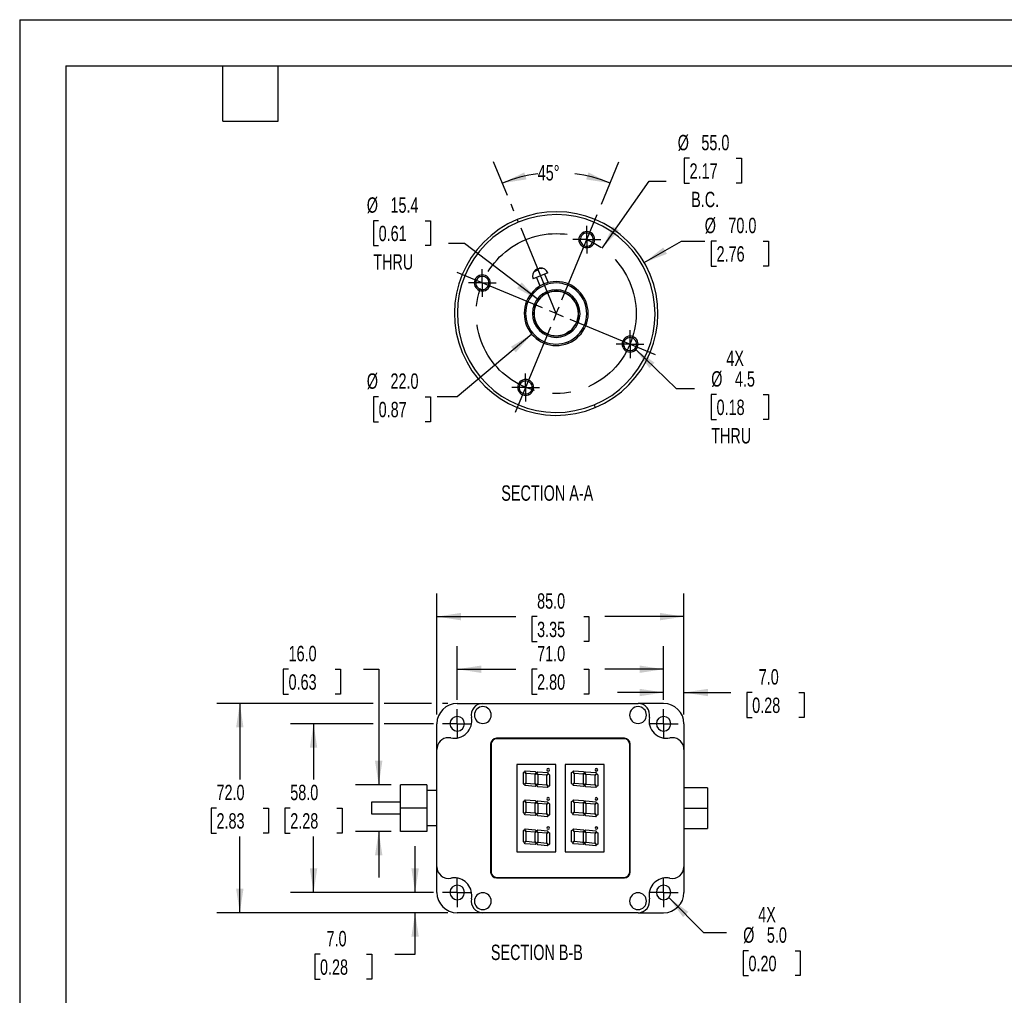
# Model space of a CAD drawing. Header units: millimetres. Extents: x 0 to 699, y 0 to 540.
# Tile 2 of 3: x 0 to 339, y 204 to 540. Entities that reach past the tile are written whole.
import ezdxf

# ---------------------------------------------------------------- set-up
doc = ezdxf.new("R2010")
doc.units = ezdxf.units.MM
doc.header["$LTSCALE"] = 2.5
doc.linetypes.add('CENTERX2', pattern=[20.32, 12.7, -2.54, 2.54, -2.54])
doc.layers.add('CENTER', color=40, linetype='CENTERX2')
doc.layers.add('DIMENSIONS', color=140, linetype='Continuous', lineweight=25)
doc.layers.add('TEXT', color=140, linetype='Continuous', lineweight=25)
doc.styles.add('SLDTEXTSTYLE0', font='TXT', dxfattribs={"width": 0.7})
doc.dimstyles.new('SLDDIMSTYLE0', dxfattribs={"dimtxt": 5.39502, "dimasz": 8.255, "dimexe": 0, "dimexo": 0.0625, "dimgap": 1.348755, "dimtad": 0, "dimtih": 1, "dimtoh": 1, "dimdec": 1, "dimrnd": 1e-09, "dimzin": 4, "dimdsep": 46, "dimtxsty": 'SLDTEXTSTYLE0', "dimsah": 1, "dimcen": 0.09, "dimadec": 0, "dimazin": 1, "dimtfac": 1, "dimtdec": 1, "dimtofl": 0, "dimtmove": 0, "dimatfit": 3, "dimfxl": 0, "dimfrac": 2, "dimtolj": 1, "dimtzin": 12, "dimarcsym": 0})
doc.dimstyles.new('SLDDIMSTYLE1', dxfattribs={"dimtxt": 5.39502, "dimasz": 8.255, "dimexe": 0, "dimexo": 0.0625, "dimgap": 1.348755, "dimtad": 0, "dimtih": 1, "dimtoh": 1, "dimdec": 1, "dimrnd": 1e-09, "dimzin": 4, "dimdsep": 46, "dimtxsty": 'SLDTEXTSTYLE0', "dimsah": 1, "dimcen": 0.09, "dimadec": 0, "dimazin": 1, "dimtfac": 1, "dimtdec": 1, "dimtmove": 0, "dimatfit": 0, "dimfxl": 0, "dimfrac": 2, "dimtolj": 1, "dimtzin": 12, "dimarcsym": 0})
doc.dimstyles.new('SLDDIMSTYLE3', dxfattribs={"dimtxt": 5.39502, "dimasz": 8.255, "dimexe": 0, "dimexo": 0.0625, "dimgap": 1.348755, "dimtad": 0, "dimtih": 1, "dimtoh": 1, "dimdec": 1, "dimrnd": 1e-09, "dimzin": 4, "dimdsep": 46, "dimtxsty": 'SLDTEXTSTYLE0', "dimsah": 1, "dimcen": 0, "dimadec": 0, "dimazin": 1, "dimtfac": 1, "dimtdec": 1, "dimtofl": 0, "dimtmove": 0, "dimatfit": 3, "dimfxl": 0, "dimfrac": 2, "dimtolj": 1, "dimtzin": 12, "dimarcsym": 0})
doc.dimstyles.new('SLDDIMSTYLE4', dxfattribs={"dimtxt": 5.39502, "dimasz": 8.255, "dimexe": 0, "dimexo": 0.0625, "dimgap": 1.348755, "dimtad": 0, "dimtih": 1, "dimtoh": 1, "dimdec": 4, "dimlfac": 2.5, "dimzin": 12, "dimdsep": 46, "dimtxsty": 'SLDTEXTSTYLE0', "dimsah": 1, "dimcen": 0.09, "dimadec": 0, "dimazin": 3, "dimtfac": 1, "dimtdec": 0, "dimtofl": 0, "dimtmove": 0, "dimatfit": 3, "dimfxl": 0, "dimfrac": 2, "dimtolj": 1, "dimtzin": 12, "dimarcsym": 0})
doc.dimstyles.new('SLDDIMSTYLE5', dxfattribs={"dimtxt": 5.39502, "dimasz": 8.255, "dimexe": 0, "dimexo": 0.0625, "dimgap": 1.348755, "dimtad": 0, "dimtih": 1, "dimtoh": 1, "dimdec": 1, "dimrnd": 1e-09, "dimzin": 12, "dimdsep": 46, "dimtxsty": 'SLDTEXTSTYLE0', "dimsah": 1, "dimcen": 0, "dimadec": 0, "dimazin": 3, "dimtfac": 1, "dimtdec": 1, "dimtofl": 0, "dimtmove": 0, "dimatfit": 3, "dimfxl": 0, "dimfrac": 2, "dimtolj": 1, "dimtzin": 12, "dimarcsym": 0})
doc.dimstyles.new('SLDDIMSTYLE6', dxfattribs={"dimtxt": 5.39502, "dimasz": 8.255, "dimexe": 0, "dimexo": 0.0625, "dimgap": 1.348755, "dimtad": 0, "dimtih": 1, "dimtoh": 1, "dimdec": 1, "dimrnd": 1e-09, "dimzin": 4, "dimdsep": 46, "dimtxsty": 'SLDTEXTSTYLE0', "dimsah": 1, "dimcen": 0, "dimadec": 0, "dimazin": 1, "dimtfac": 1, "dimtdec": 1, "dimtofl": 0, "dimtmove": 0, "dimatfit": 3, "dimfxl": 0, "dimfrac": 2, "dimtolj": 1, "dimtzin": 12, "dimarcsym": 0})

# ---------------------------------------------------------------- blocks, each defined once
blk = doc.blocks.new('_D_8')
at = {"layer": 'DIMENSIONS'}
for p, q in [((230.45, 492.11), (228.64, 492.11)), ((228.64, 492.11), (228.64, 483.54)), ((246.48, 492.11), (248.29, 492.11)), ((248.29, 492.11), (248.29, 483.54)), ((200.37, 461.21), (216.57, 484.28)), ((216.57, 484.28), (222.41, 484.28)), ((228.64, 483.54), (230.45, 483.54)), ((248.29, 483.54), (246.48, 483.54))]:
    blk.add_line(p, q, dxfattribs=at)
blk.add_solid([(200.37, 461.21), (206.16, 467.24), (204.08, 468.7)], dxfattribs=at)
at = {"layer": 'DIMENSIONS', "char_height": 5.292, "attachment_point": 1, "style": 'SLDTEXTSTYLE0'}
for s, insert in [('%%c', (226.38, 500.14)), ('55.0', (234.52, 500.14)), ('2.17', (230.45, 490.36)), ('B.C.', (231.01, 480.58))]:
    blk.add_mtext(s, dxfattribs=dict(at, insert=insert))
blk = doc.blocks.new('_D_9')
at = {"layer": 'DIMENSIONS'}
for p, q in [((167.85, 479.28), (163.06, 490.9)), ((200.15, 476.32), (206.17, 490.86))]:
    blk.add_line(p, q, dxfattribs=at)
for start, end in [(97.5261, 112.3944), (67.5, 82.3673)]:
    blk.add_arc((184.57, 438.71), 48.51, start, end, dxfattribs=at)
for points in [[(166.09, 483.56), (174.34, 484.84), (173.57, 487.26)], [(203.14, 483.53), (195.66, 487.24), (194.89, 484.82)]]:
    blk.add_solid(points, dxfattribs=at)
at = {"layer": 'DIMENSIONS', "insert": (178.22, 489.76), "char_height": 5.292, "attachment_point": 1, "style": 'SLDTEXTSTYLE0'}
blk.add_mtext('45°', dxfattribs=at)
blk = doc.blocks.new('_D_10')
at = {"layer": 'DIMENSIONS'}
for p, q in [((123.49, 470.64), (121.67, 470.64)), ((121.67, 470.64), (121.67, 462.06)), ((139.52, 470.64), (141.33, 470.64)), ((141.33, 470.64), (141.33, 462.06)), ((121.67, 462.06), (123.49, 462.06)), ((141.33, 462.06), (139.52, 462.06)), ((153, 462.8), (147.56, 462.8)), ((178.45, 443.38), (153, 462.8))]:
    blk.add_line(p, q, dxfattribs=at)
blk.add_solid([(178.45, 443.38), (172.66, 449.4), (171.12, 447.38)], dxfattribs=at)
at = {"layer": 'DIMENSIONS', "char_height": 5.292, "attachment_point": 1, "style": 'SLDTEXTSTYLE0'}
for s, insert in [('%%c', (119.41, 478.67)), ('15.4', (127.56, 478.67)), ('0.61', (123.49, 468.89)), ('THRU', (121.64, 459.1))]:
    blk.add_mtext(s, dxfattribs=dict(at, insert=insert))
blk = doc.blocks.new('_D_11')
at = {"layer": 'DIMENSIONS'}
for p, q in [((211.6, 426.63), (225.81, 412.88)), ((225.81, 412.88), (232.15, 412.88)), ((239.74, 410.85), (237.93, 410.85)), ((237.93, 410.85), (237.93, 402.28)), ((255.77, 410.85), (257.58, 410.85)), ((257.58, 410.85), (257.58, 402.28)), ((237.93, 402.28), (239.74, 402.28)), ((257.58, 402.28), (255.77, 402.28))]:
    blk.add_line(p, q, dxfattribs=at)
blk.add_solid([(211.6, 426.63), (216.65, 419.98), (218.41, 421.8)], dxfattribs=at)
at = {"layer": 'DIMENSIONS', "char_height": 5.292, "attachment_point": 1, "style": 'SLDTEXTSTYLE0'}
for s, insert in [('4X', (243.1, 425.93)), ('%%c', (237.91, 418.88)), ('4.5', (246.06, 418.88)), ('0.18', (239.74, 409.1)), ('THRU', (237.89, 399.31))]:
    blk.add_mtext(s, dxfattribs=dict(at, insert=insert))
blk = doc.blocks.new('_D_12')
at = {"layer": 'DIMENSIONS'}
for p, q in [((176.15, 431.63), (150.54, 410.09)), ((123.49, 410.09), (121.67, 410.09)), ((121.67, 410.09), (121.67, 401.52)), ((139.52, 410.09), (141.33, 410.09)), ((141.33, 410.09), (141.33, 401.52)), ((150.54, 410.09), (143.59, 410.09)), ((121.67, 401.52), (123.49, 401.52)), ((141.33, 401.52), (139.52, 401.52))]:
    blk.add_line(p, q, dxfattribs=at)
blk.add_solid([(176.15, 431.63), (169.02, 427.29), (170.65, 425.34)], dxfattribs=at)
at = {"layer": 'DIMENSIONS', "char_height": 5.292, "attachment_point": 1, "style": 'SLDTEXTSTYLE0'}
for s, insert in [('%%c', (119.41, 418.12)), ('22.0', (127.56, 418.12)), ('0.87', (123.49, 408.34))]:
    blk.add_mtext(s, dxfattribs=dict(at, insert=insert))
blk = doc.blocks.new('_D_13')
at = {"layer": 'DIMENSIONS'}
for p, q in [((214.88, 456.21), (227.7, 463.61)), ((227.7, 463.61), (235.67, 463.61)), ((239.74, 463.61), (237.93, 463.61)), ((237.93, 463.61), (237.93, 455.03)), ((255.77, 463.61), (257.58, 463.61)), ((257.58, 463.61), (257.58, 455.03)), ((237.93, 455.03), (239.74, 455.03)), ((257.58, 455.03), (255.77, 455.03))]:
    blk.add_line(p, q, dxfattribs=at)
blk.add_solid([(214.88, 456.21), (222.67, 459.24), (221.4, 461.43)], dxfattribs=at)
at = {"layer": 'DIMENSIONS', "char_height": 5.292, "attachment_point": 1, "style": 'SLDTEXTSTYLE0'}
for s, insert in [('%%c', (235.67, 471.64)), ('70.0', (243.81, 471.64)), ('2.76', (239.74, 461.86))]:
    blk.add_mtext(s, dxfattribs=dict(at, insert=insert))
blk = doc.blocks.new('SW_CENTERMARKSYMBOL_1')
at = {"layer": 'CENTER', "color": 0}
for p, q in [((0, 2.54), (0, 4.79)), ((-2.54, 0), (-4.79, 0)), ((0, 0), (-2.54, 0)), ((0, 0), (0, 2.54)), ((0, 0), (0, -2.54)), ((0, 0), (2.54, 0)), ((2.54, 0), (4.79, 0)), ((0, -2.54), (0, -4.79))]:
    blk.add_line(p, q, dxfattribs=at)
blk = doc.blocks.new('SW_CENTERMARKSYMBOL_2')
at = {"layer": 'CENTER', "color": 0}
for p, q in [((0, 2.54), (0, 4.79)), ((-2.54, 0), (-4.79, 0)), ((0, 0), (-2.54, 0)), ((0, 0), (0, 2.54)), ((0, 0), (0, -2.54)), ((0, 0), (2.54, 0)), ((2.54, 0), (4.79, 0)), ((0, -2.54), (0, -4.79))]:
    blk.add_line(p, q, dxfattribs=at)
blk = doc.blocks.new('SW_CENTERMARKSYMBOL_3')
at = {"layer": 'CENTER', "color": 0}
for p, q in [((0, 2.54), (0, 4.79)), ((-2.54, 0), (-4.79, 0)), ((0, 0), (-2.54, 0)), ((0, 0), (0, 2.54)), ((0, 0), (0, -2.54)), ((0, 0), (2.54, 0)), ((2.54, 0), (4.79, 0)), ((0, -2.54), (0, -4.79))]:
    blk.add_line(p, q, dxfattribs=at)
blk = doc.blocks.new('SW_CENTERMARKSYMBOL_4')
at = {"layer": 'CENTER', "color": 0}
for p, q in [((0, 2.54), (0, 4.79)), ((-2.54, 0), (-4.79, 0)), ((0, 0), (-2.54, 0)), ((0, 0), (0, 2.54)), ((0, 0), (0, -2.54)), ((0, 0), (2.54, 0)), ((2.54, 0), (4.79, 0)), ((0, -2.54), (0, -4.79))]:
    blk.add_line(p, q, dxfattribs=at)
blk = doc.blocks.new('SW_CENTERMARKSYMBOL_5')
at = {"layer": 'CENTER', "color": 0}
for p, q in [((1.94, 4.69), (14.37, 34.68)), ((-4.69, 1.94), (-34.68, 14.37)), ((0, 0), (-2.35, 0.97)), ((0, 0), (-0.97, -2.35)), ((0, 0), (0.97, 2.35)), ((0, 0), (2.35, -0.97)), ((4.69, -1.94), (34.68, -14.37)), ((-1.94, -4.69), (-14.37, -34.68))]:
    blk.add_line(p, q, dxfattribs=at)
blk = doc.blocks.new('_D_14')
at = {"layer": 'DIMENSIONS'}
for p, q in [((143.52, 300.81), (143.52, 342.41)), ((228.52, 300.81), (228.52, 342.41)), ((143.52, 334.48), (170.7, 334.48)), ((178.01, 334.48), (176.19, 334.48)), ((176.19, 334.48), (176.19, 325.9)), ((194.04, 334.48), (195.85, 334.48)), ((195.85, 334.48), (195.85, 325.9)), ((228.52, 334.48), (201.35, 334.48)), ((176.19, 325.9), (178.01, 325.9)), ((195.85, 325.9), (194.04, 325.9))]:
    blk.add_line(p, q, dxfattribs=at)
for points in [[(143.52, 334.48), (151.78, 333.21), (151.78, 335.75)], [(228.52, 334.48), (220.27, 335.75), (220.27, 333.21)]]:
    blk.add_solid(points, dxfattribs=at)
at = {"layer": 'DIMENSIONS', "char_height": 5.292, "attachment_point": 1, "style": 'SLDTEXTSTYLE0'}
for s, insert in [('85.0', (178.01, 342.5)), ('3.35', (178.01, 332.72))]:
    blk.add_mtext(s, dxfattribs=dict(at, insert=insert))
blk = doc.blocks.new('_D_15')
at = {"layer": 'DIMENSIONS'}
for p, q in [((221.52, 305.85), (221.52, 316.32)), ((228.52, 300.81), (228.52, 316.32)), ((221.52, 308.38), (205.65, 308.38)), ((228.52, 308.38), (244.69, 308.38)), ((252, 308.38), (250.19, 308.38)), ((250.19, 308.38), (250.19, 299.8)), ((268.03, 308.38), (269.84, 308.38)), ((269.84, 308.38), (269.84, 299.8)), ((250.19, 299.8), (252, 299.8)), ((269.84, 299.8), (268.03, 299.8))]:
    blk.add_line(p, q, dxfattribs=at)
for points in [[(221.52, 308.38), (213.27, 309.65), (213.27, 307.11)], [(228.52, 308.38), (236.78, 307.11), (236.78, 309.65)]]:
    blk.add_solid(points, dxfattribs=at)
at = {"layer": 'DIMENSIONS', "char_height": 5.292, "attachment_point": 1, "style": 'SLDTEXTSTYLE0'}
for s, insert in [('7.0', (254.25, 316.41)), ('0.28', (252, 306.63))]:
    blk.add_mtext(s, dxfattribs=dict(at, insert=insert))
blk = doc.blocks.new('_D_16')
at = {"layer": 'DIMENSIONS'}
for p, q in [((150.52, 305.85), (150.52, 324.33)), ((221.52, 305.85), (221.52, 324.33)), ((150.52, 316.39), (170.7, 316.39)), ((178.01, 316.39), (176.19, 316.39)), ((176.19, 316.39), (176.19, 307.81)), ((194.04, 316.39), (195.85, 316.39)), ((195.85, 316.39), (195.85, 307.81)), ((221.52, 316.39), (201.35, 316.39)), ((176.19, 307.81), (178.01, 307.81)), ((195.85, 307.81), (194.04, 307.81))]:
    blk.add_line(p, q, dxfattribs=at)
for points in [[(150.52, 316.39), (158.78, 315.12), (158.78, 317.66)], [(221.52, 316.39), (213.27, 317.66), (213.27, 315.12)]]:
    blk.add_solid(points, dxfattribs=at)
at = {"layer": 'DIMENSIONS', "char_height": 5.292, "attachment_point": 1, "style": 'SLDTEXTSTYLE0'}
for s, insert in [('71.0', (178.01, 324.42)), ('2.80', (178.01, 314.64))]:
    blk.add_mtext(s, dxfattribs=dict(at, insert=insert))
blk = doc.blocks.new('_D_17')
at = {"layer": 'DIMENSIONS'}
for p, q in [((121.61, 297.63), (93.16, 297.63)), ((101.1, 297.63), (101.1, 278.42)), ((142.31, 297.63), (125.42, 297.63)), ((93.08, 268.63), (91.27, 268.63)), ((91.27, 268.63), (91.27, 260.06)), ((109.11, 268.63), (110.93, 268.63)), ((110.93, 268.63), (110.93, 260.06)), ((91.27, 260.06), (93.08, 260.06)), ((101.1, 239.63), (101.1, 258.85)), ((110.93, 260.06), (109.11, 260.06)), ((142.31, 239.63), (93.16, 239.63))]:
    blk.add_line(p, q, dxfattribs=at)
for points in [[(101.1, 297.63), (99.83, 289.38), (102.37, 289.38)], [(101.1, 239.63), (102.37, 247.89), (99.83, 247.89)]]:
    blk.add_solid(points, dxfattribs=at)
at = {"layer": 'DIMENSIONS', "char_height": 5.292, "attachment_point": 1, "style": 'SLDTEXTSTYLE0'}
for s, insert in [('58.0', (93.08, 276.66)), ('2.28', (93.08, 266.88))]:
    blk.add_mtext(s, dxfattribs=dict(at, insert=insert))
blk = doc.blocks.new('_D_18')
at = {"layer": 'DIMENSIONS'}
for p, q in [((121.61, 304.63), (67.79, 304.63)), ((75.73, 304.63), (75.73, 278.42)), ((141.62, 304.63), (125.42, 304.63)), ((147.35, 304.63), (145.43, 304.63)), ((67.71, 268.63), (65.9, 268.63)), ((65.9, 268.63), (65.9, 260.06)), ((83.74, 268.63), (85.55, 268.63)), ((85.55, 268.63), (85.55, 260.06)), ((65.9, 260.06), (67.71, 260.06)), ((75.73, 232.63), (75.73, 258.85)), ((85.55, 260.06), (83.74, 260.06)), ((147.35, 232.63), (67.79, 232.63))]:
    blk.add_line(p, q, dxfattribs=at)
for points in [[(75.73, 304.63), (74.46, 296.38), (77, 296.38)], [(75.73, 232.63), (77, 240.89), (74.46, 240.89)]]:
    blk.add_solid(points, dxfattribs=at)
at = {"layer": 'DIMENSIONS', "char_height": 5.292, "attachment_point": 1, "style": 'SLDTEXTSTYLE0'}
for s, insert in [('72.0', (67.71, 276.66)), ('2.83', (67.71, 266.88))]:
    blk.add_mtext(s, dxfattribs=dict(at, insert=insert))
blk = doc.blocks.new('_D_19')
at = {"layer": 'DIMENSIONS'}
for p, q in [((136.03, 239.63), (136.03, 255.51)), ((142.31, 239.63), (128.09, 239.63)), ((147.35, 232.63), (128.09, 232.63)), ((136.03, 218.35), (136.03, 232.63)), ((103.32, 218.35), (101.51, 218.35)), ((101.51, 218.35), (101.51, 209.77)), ((119.35, 218.35), (121.17, 218.35)), ((121.17, 218.35), (121.17, 209.77)), ((129.08, 218.35), (136.03, 218.35)), ((101.51, 209.77), (103.32, 209.77)), ((121.17, 209.77), (119.35, 209.77))]:
    blk.add_line(p, q, dxfattribs=at)
for points in [[(136.03, 239.63), (137.3, 247.89), (134.76, 247.89)], [(136.03, 232.63), (134.76, 224.38), (137.3, 224.38)]]:
    blk.add_solid(points, dxfattribs=at)
at = {"layer": 'DIMENSIONS', "char_height": 5.292, "attachment_point": 1, "style": 'SLDTEXTSTYLE0'}
for s, insert in [('7.0', (105.57, 226.38)), ('0.28', (103.32, 216.6))]:
    blk.add_mtext(s, dxfattribs=dict(at, insert=insert))
blk = doc.blocks.new('_D_20')
at = {"layer": 'DIMENSIONS'}
for p, q in [((92.5, 316.39), (90.69, 316.39)), ((90.69, 316.39), (90.69, 307.81)), ((108.53, 316.39), (110.35, 316.39)), ((110.35, 316.39), (110.35, 307.81)), ((118.26, 316.39), (123.52, 316.39)), ((123.52, 316.39), (123.52, 276.63)), ((90.69, 307.81), (92.5, 307.81)), ((110.35, 307.81), (108.53, 307.81)), ((127.85, 276.63), (115.58, 276.63)), ((127.85, 260.63), (115.58, 260.63)), ((123.52, 260.63), (123.52, 244.76))]:
    blk.add_line(p, q, dxfattribs=at)
for points in [[(123.52, 276.63), (124.79, 284.89), (122.25, 284.89)], [(123.52, 260.63), (122.25, 252.38), (124.79, 252.38)]]:
    blk.add_solid(points, dxfattribs=at)
at = {"layer": 'DIMENSIONS', "char_height": 5.292, "attachment_point": 1, "style": 'SLDTEXTSTYLE0'}
for s, insert in [('16.0', (92.5, 324.42)), ('0.63', (92.5, 314.64))]:
    blk.add_mtext(s, dxfattribs=dict(at, insert=insert))
blk = doc.blocks.new('_D_21')
at = {"layer": 'DIMENSIONS'}
for p, q in [((223.29, 237.87), (235.26, 225.9)), ((235.26, 225.9), (243.13, 225.9)), ((250.72, 219.58), (248.91, 219.58)), ((248.91, 219.58), (248.91, 211.01)), ((266.75, 219.58), (268.56, 219.58)), ((268.56, 219.58), (268.56, 211.01)), ((248.91, 211.01), (250.72, 211.01)), ((268.56, 211.01), (266.75, 211.01))]:
    blk.add_line(p, q, dxfattribs=at)
blk.add_solid([(223.29, 237.87), (228.23, 231.13), (230.03, 232.93)], dxfattribs=at)
at = {"layer": 'DIMENSIONS', "char_height": 5.292, "attachment_point": 1, "style": 'SLDTEXTSTYLE0'}
for s, insert in [('4X', (254.08, 234.67)), ('%%c', (248.89, 227.61)), ('5.0', (257.04, 227.61)), ('0.20', (250.72, 217.83))]:
    blk.add_mtext(s, dxfattribs=dict(at, insert=insert))
blk = doc.blocks.new('SW_CENTERMARKSYMBOL_6')
at = {"layer": 'CENTER', "color": 0}
for p, q in [((0, 2.54), (0, 5.04)), ((-2.54, 0), (-5.04, 0)), ((0, 0), (-2.54, 0)), ((0, 0), (0, 2.54)), ((0, 0), (0, -2.54)), ((0, 0), (2.54, 0)), ((2.54, 0), (5.04, 0)), ((0, -2.54), (0, -5.04))]:
    blk.add_line(p, q, dxfattribs=at)
blk = doc.blocks.new('SW_CENTERMARKSYMBOL_7')
at = {"layer": 'CENTER', "color": 0}
for p, q in [((0, 2.54), (0, 5.04)), ((-2.54, 0), (-5.04, 0)), ((0, 0), (-2.54, 0)), ((0, 0), (0, 2.54)), ((0, 0), (0, -2.54)), ((0, 0), (2.54, 0)), ((2.54, 0), (5.04, 0)), ((0, -2.54), (0, -5.04))]:
    blk.add_line(p, q, dxfattribs=at)
blk = doc.blocks.new('SW_CENTERMARKSYMBOL_8')
at = {"layer": 'CENTER', "color": 0}
for p, q in [((0, 2.54), (0, 5.04)), ((-2.54, 0), (-5.04, 0)), ((0, 0), (-2.54, 0)), ((0, 0), (0, 2.54)), ((0, 0), (0, -2.54)), ((0, 0), (2.54, 0)), ((2.54, 0), (5.04, 0)), ((0, -2.54), (0, -5.04))]:
    blk.add_line(p, q, dxfattribs=at)
blk = doc.blocks.new('SW_CENTERMARKSYMBOL_9')
at = {"layer": 'CENTER', "color": 0}
for p, q in [((0, 2.54), (0, 5.04)), ((-2.54, 0), (-5.04, 0)), ((0, 0), (-2.54, 0)), ((0, 0), (0, 2.54)), ((0, 0), (0, -2.54)), ((0, 0), (2.54, 0)), ((2.54, 0), (5.04, 0)), ((0, -2.54), (0, -5.04))]:
    blk.add_line(p, q, dxfattribs=at)

msp = doc.modelspace()

# ---------------------------------------------------------------- linework, layer by layer
at = {"color": 7, "linetype": 'Continuous'}
for q in [(0.006175, 0.006685), (698.506175, 539.756685)]:
    msp.add_line((0.006175, 539.756685), q, dxfattribs=at)
for p, q in [((171.164283, 471.037842), (171.547332, 470.114114)), ((194.031352, 466.658463), (194.222877, 466.196599)), ((195.946597, 462.039823), (196.138122, 461.577959)), ((178.19173, 454.024296), (179.179815, 451.638849)), ((178.84755, 454.312261), (178.875366, 454.245109)), ((178.99328, 454.370427), (179.049664, 454.234304)), ((179.47492, 454.15151), (179.801007, 454.280798)), ((158.106763, 451.761353), (158.298288, 451.299489)), ((179.179815, 451.638849), (176.650286, 450.591084)), ((177.385615, 453.322808), (178.022852, 453.57562)), ((177.579706, 453.806148), (177.724261, 453.45716)), ((177.759749, 453.878028), (177.904465, 453.528652)), ((177.793995, 451.064824), (178.987002, 448.18465)), ((181.709343, 452.686614), (179.179815, 451.638849)), ((180.565634, 452.212874), (181.755255, 449.340874)), ((160.022008, 447.142713), (160.213533, 446.680848)), ((180.548983, 448.406505), (180.357459, 448.868369)), ((181.429996, 446.281931), (181.622191, 445.818449)), ((181.622191, 445.818449), (181.630546, 445.798302)), ((181.647503, 445.757409), (181.633889, 445.790241)), ((187.494492, 431.657313), (187.519804, 431.596273)), ((187.519804, 431.596273), (187.712, 431.132791)), ((208.928463, 430.733874), (209.119987, 430.27201)), ((188.784537, 428.546353), (188.593012, 429.008217)), ((210.843708, 426.115234), (211.035232, 425.65337)), ((173.003874, 415.836763), (173.195398, 415.374899)), ((174.919119, 411.218123), (175.110643, 410.756259)), ((197.594664, 407.300608), (197.977713, 406.37688)), ((150.522375, 304.63323), (159.320334, 304.63323)), ((159.320334, 304.63323), (212.724416, 304.63323)), ((221.522375, 304.63323), (212.724416, 304.63323)), ((143.522375, 288.835271), (143.522375, 297.63323)), ((228.522375, 297.63323), (228.522375, 288.835271)), ((208.022375, 292.63323), (164.022375, 292.63323)), ((208.022375, 292.48323), (164.022375, 292.48323)), ((143.522375, 248.431189), (143.522375, 288.835271)), ((162.022375, 290.63323), (162.022375, 246.63323)), ((162.172375, 290.63323), (162.172375, 246.63323)), ((209.872375, 246.63323), (209.872375, 290.63323)), ((210.022375, 246.63323), (210.022375, 290.63323)), ((228.522375, 288.835271), (228.522375, 248.431189)), ((171.022375, 283.63323), (171.022375, 253.63323)), ((184.422375, 283.63323), (171.022375, 283.63323)), ((173.664814, 281.260946), (173.917536, 281.492523)), ((174.308092, 280.558932), (173.664814, 281.260946)), ((173.917536, 281.492523), (177.311972, 281.195549)), ((177.311972, 281.195549), (177.699439, 280.772703)), ((184.422375, 253.63323), (184.422375, 283.63323)), ((187.622375, 283.63323), (187.622375, 253.63323)), ((201.022375, 283.63323), (187.622375, 283.63323)), ((190.264814, 281.260946), (190.517536, 281.492523)), ((190.908092, 280.558932), (190.264814, 281.260946)), ((190.517536, 281.492523), (193.911972, 281.195549)), ((193.911972, 281.195549), (194.299439, 280.772703)), ((201.022375, 253.63323), (201.022375, 283.63323)), ((173.279972, 280.908303), (173.532694, 281.13988)), ((173.279972, 277.048745), (173.279972, 280.908303)), ((173.532694, 281.13988), (174.175972, 280.437866)), ((174.175972, 280.437866), (174.175972, 277.351306)), ((177.190906, 280.306718), (174.308092, 280.558932)), ((177.699439, 280.772703), (177.190906, 280.306718)), ((177.311972, 280.174598), (177.754445, 280.58005)), ((177.311972, 277.088039), (177.311972, 280.174598)), ((177.754445, 280.58005), (178.207972, 280.085112)), ((177.826032, 280.767175), (178.207972, 281.117159)), ((178.340092, 280.206177), (177.826032, 280.767175)), ((178.207972, 281.117159), (181.602407, 280.820184)), ((178.207972, 280.085112), (178.207972, 276.998552)), ((181.222906, 279.953964), (178.340092, 280.206177)), ((181.860657, 280.538354), (181.222906, 279.953964)), ((181.343972, 279.821844), (181.981722, 280.406234)), ((181.343972, 276.735284), (181.343972, 279.821844)), ((181.602407, 280.820184), (181.860657, 280.538354)), ((181.981722, 280.406234), (182.239972, 280.124405)), ((182.239972, 280.124405), (182.239972, 276.264847)), ((189.879972, 280.908303), (190.132694, 281.13988)), ((189.879972, 277.048745), (189.879972, 280.908303)), ((190.132694, 281.13988), (190.775972, 280.437866)), ((190.775972, 280.437866), (190.775972, 277.351306)), ((193.790906, 280.306718), (190.908092, 280.558932)), ((194.299439, 280.772703), (193.790906, 280.306718)), ((193.911972, 280.174598), (194.354445, 280.58005)), ((193.911972, 277.088039), (193.911972, 280.174598)), ((194.354445, 280.58005), (194.807972, 280.085112)), ((194.426032, 280.767175), (194.807972, 281.117159)), ((194.940092, 280.206177), (194.426032, 280.767175)), ((194.807972, 281.117159), (198.202407, 280.820184)), ((194.807972, 280.085112), (194.807972, 276.998552)), ((197.822906, 279.953964), (194.940092, 280.206177)), ((198.460657, 280.538354), (197.822906, 279.953964)), ((197.943972, 279.821844), (198.581722, 280.406234)), ((197.943972, 276.735284), (197.943972, 279.821844)), ((198.202407, 280.820184), (198.460657, 280.538354)), ((198.581722, 280.406234), (198.839972, 280.124405)), ((198.839972, 280.124405), (198.839972, 276.264847)), ((140.022375, 276.63323), (131.022375, 276.63323)), ((131.022375, 268.63323), (131.022375, 276.63323)), ((140.022375, 276.63323), (140.022375, 268.63323)), ((143.522375, 274.63323), (140.022375, 274.63323)), ((173.538221, 276.766916), (173.279972, 277.048745)), ((174.175972, 277.351306), (173.538221, 276.766916)), ((173.659287, 276.634796), (174.297038, 277.219186)), ((173.917536, 276.352966), (173.659287, 276.634796)), ((177.311972, 276.055991), (173.917536, 276.352966)), ((174.297038, 277.219186), (177.179852, 276.966973)), ((177.179852, 276.966973), (177.693912, 276.405975)), ((177.765499, 276.5931), (177.311972, 277.088039)), ((177.693912, 276.405975), (177.311972, 276.055991)), ((178.207972, 276.998552), (177.765499, 276.5931)), ((177.820505, 276.400447), (178.329038, 276.866432)), ((178.207972, 275.977601), (177.820505, 276.400447)), ((181.602407, 275.680627), (178.207972, 275.977601)), ((178.329038, 276.866432), (181.211852, 276.614218)), ((181.211852, 276.614218), (181.855129, 275.912204)), ((181.98725, 276.03327), (181.343972, 276.735284)), ((181.855129, 275.912204), (181.602407, 275.680627)), ((182.239972, 276.264847), (181.98725, 276.03327)), ((190.138221, 276.766916), (189.879972, 277.048745)), ((190.775972, 277.351306), (190.138221, 276.766916)), ((190.259287, 276.634796), (190.897038, 277.219186)), ((190.517536, 276.352966), (190.259287, 276.634796)), ((193.911972, 276.055991), (190.517536, 276.352966)), ((190.897038, 277.219186), (193.779852, 276.966973)), ((193.779852, 276.966973), (194.293912, 276.405975)), ((194.365499, 276.5931), (193.911972, 277.088039)), ((194.293912, 276.405975), (193.911972, 276.055991)), ((194.807972, 276.998552), (194.365499, 276.5931)), ((194.420505, 276.400447), (194.929038, 276.866432)), ((194.807972, 275.977601), (194.420505, 276.400447)), ((198.202407, 275.680627), (194.807972, 275.977601)), ((194.929038, 276.866432), (197.811852, 276.614218)), ((197.811852, 276.614218), (198.455129, 275.912204)), ((198.58725, 276.03327), (197.943972, 276.735284)), ((198.455129, 275.912204), (198.202407, 275.680627)), ((198.839972, 276.264847), (198.58725, 276.03327)), ((236.603487, 275.63323), (228.522375, 275.63323)), ((236.603487, 275.63323), (236.603487, 268.63323)), ((173.279972, 270.908303), (173.532694, 271.13988)), ((173.532694, 271.13988), (174.175972, 270.437866)), ((173.664814, 271.260946), (173.917536, 271.492523)), ((174.308092, 270.558932), (173.664814, 271.260946)), ((173.917536, 271.492523), (177.311972, 271.195549)), ((177.311972, 271.195549), (177.699439, 270.772703)), ((177.826032, 270.767175), (178.207972, 271.117159)), ((178.207972, 271.117159), (181.602407, 270.820184)), ((189.879972, 270.908303), (190.132694, 271.13988)), ((190.132694, 271.13988), (190.775972, 270.437866)), ((190.264814, 271.260946), (190.517536, 271.492523)), ((190.908092, 270.558932), (190.264814, 271.260946)), ((190.517536, 271.492523), (193.911972, 271.195549)), ((193.911972, 271.195549), (194.299439, 270.772703)), ((194.426032, 270.767175), (194.807972, 271.117159)), ((194.807972, 271.117159), (198.202407, 270.820184)), ((121.022375, 270.63323), (121.022375, 266.63323)), ((131.022375, 270.63323), (121.022375, 270.63323)), ((131.022375, 260.63323), (131.022375, 268.63323)), ((140.022375, 268.63323), (131.022375, 268.63323)), ((140.022375, 268.63323), (140.022375, 260.63323)), ((173.279972, 267.048745), (173.279972, 270.908303)), ((174.175972, 270.437866), (174.175972, 267.351306)), ((177.190906, 270.306718), (174.308092, 270.558932)), ((177.699439, 270.772703), (177.190906, 270.306718)), ((177.311972, 270.174598), (177.754445, 270.58005)), ((177.311972, 267.088039), (177.311972, 270.174598)), ((177.754445, 270.58005), (178.207972, 270.085112)), ((178.340092, 270.206177), (177.826032, 270.767175)), ((178.207972, 270.085112), (178.207972, 266.998552)), ((181.222906, 269.953964), (178.340092, 270.206177)), ((181.860657, 270.538354), (181.222906, 269.953964)), ((181.343972, 269.821844), (181.981722, 270.406234)), ((181.343972, 266.735284), (181.343972, 269.821844)), ((181.602407, 270.820184), (181.860657, 270.538354)), ((181.981722, 270.406234), (182.239972, 270.124405)), ((182.239972, 270.124405), (182.239972, 266.264847)), ((189.879972, 267.048745), (189.879972, 270.908303)), ((190.775972, 270.437866), (190.775972, 267.351306)), ((193.790906, 270.306718), (190.908092, 270.558932)), ((194.299439, 270.772703), (193.790906, 270.306718)), ((193.911972, 270.174598), (194.354445, 270.58005)), ((193.911972, 267.088039), (193.911972, 270.174598)), ((194.354445, 270.58005), (194.807972, 270.085112)), ((194.940092, 270.206177), (194.426032, 270.767175)), ((194.807972, 270.085112), (194.807972, 266.998552)), ((197.822906, 269.953964), (194.940092, 270.206177)), ((198.460657, 270.538354), (197.822906, 269.953964)), ((197.943972, 269.821844), (198.581722, 270.406234)), ((197.943972, 266.735284), (197.943972, 269.821844)), ((198.202407, 270.820184), (198.460657, 270.538354)), ((198.581722, 270.406234), (198.839972, 270.124405)), ((198.839972, 270.124405), (198.839972, 266.264847)), ((228.522375, 268.63323), (236.603487, 268.63323)), ((236.603487, 268.63323), (236.603487, 261.63323)), ((121.022375, 266.63323), (131.022375, 266.63323)), ((173.538221, 266.766916), (173.279972, 267.048745)), ((174.175972, 267.351306), (173.538221, 266.766916)), ((173.659287, 266.634796), (174.297038, 267.219186)), ((173.917536, 266.352966), (173.659287, 266.634796)), ((177.311972, 266.055991), (173.917536, 266.352966)), ((174.297038, 267.219186), (177.179852, 266.966973)), ((177.179852, 266.966973), (177.693912, 266.405975)), ((177.765499, 266.5931), (177.311972, 267.088039)), ((177.693912, 266.405975), (177.311972, 266.055991)), ((178.207972, 266.998552), (177.765499, 266.5931)), ((177.820505, 266.400447), (178.329038, 266.866432)), ((178.207972, 265.977601), (177.820505, 266.400447)), ((181.602407, 265.680627), (178.207972, 265.977601)), ((178.329038, 266.866432), (181.211852, 266.614218)), ((181.211852, 266.614218), (181.855129, 265.912204)), ((181.98725, 266.03327), (181.343972, 266.735284)), ((181.855129, 265.912204), (181.602407, 265.680627)), ((182.239972, 266.264847), (181.98725, 266.03327)), ((190.138221, 266.766916), (189.879972, 267.048745)), ((190.775972, 267.351306), (190.138221, 266.766916)), ((190.259287, 266.634796), (190.897038, 267.219186)), ((190.517536, 266.352966), (190.259287, 266.634796)), ((193.911972, 266.055991), (190.517536, 266.352966)), ((190.897038, 267.219186), (193.779852, 266.966973)), ((193.779852, 266.966973), (194.293912, 266.405975)), ((194.365499, 266.5931), (193.911972, 267.088039)), ((194.293912, 266.405975), (193.911972, 266.055991)), ((194.807972, 266.998552), (194.365499, 266.5931)), ((194.420505, 266.400447), (194.929038, 266.866432)), ((194.807972, 265.977601), (194.420505, 266.400447)), ((198.202407, 265.680627), (194.807972, 265.977601)), ((194.929038, 266.866432), (197.811852, 266.614218)), ((197.811852, 266.614218), (198.455129, 265.912204)), ((198.58725, 266.03327), (197.943972, 266.735284)), ((198.455129, 265.912204), (198.202407, 265.680627)), ((198.839972, 266.264847), (198.58725, 266.03327)), ((140.022375, 262.63323), (143.522375, 262.63323)), ((173.279972, 260.908303), (173.532694, 261.13988)), ((173.279972, 257.048745), (173.279972, 260.908303)), ((173.532694, 261.13988), (174.175972, 260.437866)), ((173.664814, 261.260946), (173.917536, 261.492523)), ((174.308092, 260.558932), (173.664814, 261.260946)), ((173.917536, 261.492523), (177.311972, 261.195549)), ((177.311972, 261.195549), (177.699439, 260.772703)), ((177.826032, 260.767175), (178.207972, 261.117159)), ((178.207972, 261.117159), (181.602407, 260.820184)), ((181.602407, 260.820184), (181.860657, 260.538354)), ((189.879972, 260.908303), (190.132694, 261.13988)), ((189.879972, 257.048745), (189.879972, 260.908303)), ((190.132694, 261.13988), (190.775972, 260.437866)), ((190.264814, 261.260946), (190.517536, 261.492523)), ((190.908092, 260.558932), (190.264814, 261.260946)), ((190.517536, 261.492523), (193.911972, 261.195549)), ((193.911972, 261.195549), (194.299439, 260.772703)), ((194.426032, 260.767175), (194.807972, 261.117159)), ((194.807972, 261.117159), (198.202407, 260.820184)), ((198.202407, 260.820184), (198.460657, 260.538354)), ((228.522375, 261.63323), (236.603487, 261.63323)), ((140.022375, 260.63323), (131.022375, 260.63323)), ((174.175972, 260.437866), (174.175972, 257.351306)), ((177.190906, 260.306718), (174.308092, 260.558932)), ((177.699439, 260.772703), (177.190906, 260.306718)), ((177.311972, 260.174598), (177.754445, 260.58005)), ((177.311972, 257.088039), (177.311972, 260.174598)), ((177.754445, 260.58005), (178.207972, 260.085112)), ((178.340092, 260.206177), (177.826032, 260.767175)), ((178.207972, 260.085112), (178.207972, 256.998552)), ((181.222906, 259.953964), (178.340092, 260.206177)), ((181.860657, 260.538354), (181.222906, 259.953964)), ((181.343972, 259.821844), (181.981722, 260.406234)), ((181.343972, 256.735284), (181.343972, 259.821844)), ((181.981722, 260.406234), (182.239972, 260.124405)), ((182.239972, 260.124405), (182.239972, 256.264847)), ((190.775972, 260.437866), (190.775972, 257.351306)), ((193.790906, 260.306718), (190.908092, 260.558932)), ((194.299439, 260.772703), (193.790906, 260.306718)), ((193.911972, 260.174598), (194.354445, 260.58005)), ((193.911972, 257.088039), (193.911972, 260.174598)), ((194.354445, 260.58005), (194.807972, 260.085112)), ((194.940092, 260.206177), (194.426032, 260.767175)), ((194.807972, 260.085112), (194.807972, 256.998552)), ((197.822906, 259.953964), (194.940092, 260.206177)), ((198.460657, 260.538354), (197.822906, 259.953964)), ((197.943972, 259.821844), (198.581722, 260.406234)), ((197.943972, 256.735284), (197.943972, 259.821844)), ((198.581722, 260.406234), (198.839972, 260.124405)), ((198.839972, 260.124405), (198.839972, 256.264847)), ((173.538221, 256.766916), (173.279972, 257.048745)), ((174.175972, 257.351306), (173.538221, 256.766916)), ((173.659287, 256.634796), (174.297038, 257.219186)), ((173.917536, 256.352966), (173.659287, 256.634796)), ((177.311972, 256.055991), (173.917536, 256.352966)), ((174.297038, 257.219186), (177.179852, 256.966973)), ((177.179852, 256.966973), (177.693912, 256.405975)), ((177.765499, 256.5931), (177.311972, 257.088039)), ((177.693912, 256.405975), (177.311972, 256.055991)), ((178.207972, 256.998552), (177.765499, 256.5931)), ((177.820505, 256.400447), (178.329038, 256.866432)), ((178.207972, 255.977601), (177.820505, 256.400447)), ((181.602407, 255.680627), (178.207972, 255.977601)), ((178.329038, 256.866432), (181.211852, 256.614218)), ((181.211852, 256.614218), (181.855129, 255.912204)), ((181.98725, 256.03327), (181.343972, 256.735284)), ((181.855129, 255.912204), (181.602407, 255.680627)), ((182.239972, 256.264847), (181.98725, 256.03327)), ((190.138221, 256.766916), (189.879972, 257.048745)), ((190.775972, 257.351306), (190.138221, 256.766916)), ((190.259287, 256.634796), (190.897038, 257.219186)), ((190.517536, 256.352966), (190.259287, 256.634796)), ((193.911972, 256.055991), (190.517536, 256.352966)), ((190.897038, 257.219186), (193.779852, 256.966973)), ((193.779852, 256.966973), (194.293912, 256.405975)), ((194.365499, 256.5931), (193.911972, 257.088039)), ((194.293912, 256.405975), (193.911972, 256.055991)), ((194.807972, 256.998552), (194.365499, 256.5931)), ((194.420505, 256.400447), (194.929038, 256.866432)), ((194.807972, 255.977601), (194.420505, 256.400447)), ((198.202407, 255.680627), (194.807972, 255.977601)), ((194.929038, 256.866432), (197.811852, 256.614218)), ((197.811852, 256.614218), (198.455129, 255.912204)), ((198.58725, 256.03327), (197.943972, 256.735284)), ((198.455129, 255.912204), (198.202407, 255.680627)), ((198.839972, 256.264847), (198.58725, 256.03327)), ((171.022375, 253.63323), (184.422375, 253.63323)), ((187.622375, 253.63323), (201.022375, 253.63323)), ((143.522375, 239.63323), (143.522375, 248.431189)), ((228.522375, 248.431189), (228.522375, 239.63323)), ((164.022375, 244.78323), (208.022375, 244.78323)), ((164.022375, 244.63323), (208.022375, 244.63323)), ((159.320334, 232.63323), (150.522375, 232.63323)), ((212.724416, 232.63323), (159.320334, 232.63323)), ((212.724416, 232.63323), (221.522375, 232.63323))]:
    msp.add_line(p, q)
at = {"flags": 128}
for points in [[(178.182423, 454.046764), (177.960523, 453.95802), (177.759749, 453.878028)], [(178.216381, 454.06032), (178.453225, 454.155032), (178.667501, 454.240395)], [(178.99328, 454.370427), (178.946187, 454.351631), (178.84755, 454.312261)], [(177.433981, 453.747968), (177.481072, 453.766769), (177.579706, 453.806148)], [(181.647503, 445.757409), (180.783877, 445.332942), (179.980595, 444.803214)], [(189.162191, 432.610558), (188.358451, 432.081259), (187.494492, 431.657313)]]:
    msp.add_lwpolyline(points, dxfattribs=at)
for centre, radius, start, end in [((184.570998, 438.707361), 35, 112.52267359, 292.52267359), ((184.570998, 438.707361), 35, 292.52267359, 112.52267359), ((184.570998, 438.707361), 34, 292.52267359, 112.52267359), ((184.570998, 438.707361), 34, 112.52267359, 292.52267359), ((195.084737, 464.118211), 2.75, 112.52267359, 292.52267359), ((195.084737, 464.118211), 2.25, 112.52267359, 292.52267359), ((195.084737, 464.118211), 2.75, 292.52267359, 112.52267359), ((195.084737, 464.118211), 2.25, 292.52267359, 112.52267359), ((179.283127, 453.357382), 1.279031, 148.57239722, 170.17568618), ((178.898617, 453.567034), 0.841889, 144.13145559, 147.10247296), ((178.821547, 451.928045), 2.317476, 73.62437818, 93.811332), ((179.145868, 452.061142), 2.314321, 73.55584744, 93.78036539), ((179.179815, 451.638849), 2.737942, 22.5, 93.88412395), ((159.160148, 449.221101), 2.75, 112.52267359, 292.52267359), ((159.160148, 449.221101), 2.25, 112.52267359, 292.52267359), ((159.160148, 449.221101), 2.75, 292.52267359, 112.52267359), ((159.160148, 449.221101), 2.25, 292.52267359, 112.52267359), ((179.179815, 451.638849), 2.737942, 129.74353804, 202.5), ((178.596813, 453.117076), 1.228547, 145.8830684, 170.35987936), ((179.181178, 452.161383), 2.228751, 129.6256943, 134.92314888), ((184.570998, 438.707361), 11, 112.52267359, 292.52267359), ((184.570998, 438.707361), 10.5, 112.52267359, 292.52267359), ((184.570998, 438.707361), 11, 292.52267359, 112.52267359), ((184.570998, 438.707361), 10.5, 292.52267359, 112.52267359), ((184.570998, 438.707361), 8.2, 112.52267359, 292.52267359), ((184.570998, 438.707361), 7.698249, 127.37151653, 187.44585725), ((184.571056, 438.707502), 7.631013, 128.07289365, 186.98209905), ((184.570998, 438.707361), 7.698249, 112.52267359, 127.37151653), ((184.984048, 437.838372), 8.628777, 112.84591743, 121.17890999), ((184.570998, 438.707361), 8.2, 292.52267359, 112.52267359), ((184.570998, 438.707361), 7.698249, 67.46044282, 112.52267359), ((184.571003, 438.707361), 7.632171, 68.07193178, 112.52270836), ((184.570998, 438.707361), 7.698249, 7.32813564, 67.46044282), ((184.570997, 438.707362), 7.632173, 8.07188999, 66.98154182), ((184.570998, 438.707361), 7.698249, 187.44585725, 247.37151653), ((184.570905, 438.707482), 7.631013, 188.07289365, 246.98209905), ((184.570998, 438.707361), 7.698249, 307.45883558, 7.32813564), ((184.570998, 438.707362), 7.632173, 308.07188999, 6.98154182), ((184.570998, 438.707361), 7.698249, 247.37151653, 292.52267359), ((184.572426, 438.707368), 7.631628, 248.06196947, 292.5127475), ((184.570998, 438.707361), 7.698249, 292.52267359, 307.45883558), ((209.981848, 428.193622), 2.75, 112.52267359, 292.52267359), ((209.981848, 428.193622), 2.25, 112.52267359, 292.52267359), ((209.981848, 428.193622), 2.75, 292.52267359, 112.52267359), ((209.981848, 428.193622), 2.25, 292.52267359, 112.52267359), ((174.057258, 413.296511), 2.75, 112.52267359, 292.52267359), ((174.057258, 413.296511), 2.25, 112.52267359, 292.52267359), ((174.057258, 413.296511), 2.75, 292.52267359, 112.52267359), ((174.057258, 413.296511), 2.25, 292.52267359, 112.52267359), ((150.522375, 297.63323), 7, 90, 180), ((159.320334, 300.63323), 4, 90, 191.53695903), ((159.322375, 300.63323), 2.9, 90, 270), ((159.322375, 300.63323), 2.9, 270, 90), ((212.722375, 300.63323), 2.9, 90, 270), ((212.722375, 300.63323), 2.9, 270, 90), ((212.724416, 300.63323), 4, 348.46304097, 90), ((221.522375, 297.63323), 7, 0, 90), ((150.522375, 297.63323), 2.5, 90, 270), ((149.522375, 298.63323), 6, 258.46304097, 11.53695903), ((150.522375, 297.63323), 2.5, 270, 90), ((222.522375, 298.63323), 6, 168.46304097, 281.53695903), ((221.522375, 297.63323), 2.5, 90, 270), ((221.522375, 297.63323), 2.5, 270, 90), ((147.522375, 288.835271), 4, 90, 180), ((147.522375, 288.835271), 4, 78.46304097, 90), ((164.022375, 290.63323), 2, 90, 180), ((164.16713, 290.488476), 2, 94.15054425, 175.84945575), ((208.022375, 290.63323), 2, 0, 90), ((207.877621, 290.488476), 2, 4.15054425, 85.84945575), ((224.522375, 288.835271), 4, 90, 101.53695903), ((224.522375, 288.835271), 4, 0, 90), ((181.791972, 281.786575), 0.448, 0, 180), ((181.791972, 281.786575), 0.448, 180, 0), ((198.391972, 281.786575), 0.448, 0, 180), ((198.391972, 281.786575), 0.448, 180, 0), ((181.791972, 271.786575), 0.448, 0, 180), ((181.791972, 271.786575), 0.448, 180, 0), ((198.391972, 271.786575), 0.448, 0, 180), ((198.391972, 271.786575), 0.448, 180, 0), ((181.791972, 261.786575), 0.448, 90, 270), ((181.791972, 261.786575), 0.448, 270, 90), ((198.391972, 261.786575), 0.448, 90, 270), ((198.391972, 261.786575), 0.448, 270, 90), ((147.522375, 248.431189), 4, 180, 281.53695903), ((224.522375, 248.431189), 4, 258.46304097, 0), ((149.522375, 238.63323), 6, 90, 101.53695903), ((149.522375, 238.63323), 6, 348.46304097, 90), ((164.022375, 246.63323), 2, 180, 270), ((164.16713, 246.777985), 2, 184.15054425, 265.84945575), ((207.877621, 246.777985), 2, 274.15054425, 355.84945575), ((208.022375, 246.63323), 2, 270, 0), ((222.522375, 238.63323), 6, 90, 191.53695903), ((222.522375, 238.63323), 6, 78.46304097, 90), ((150.522375, 239.63323), 2.5, 90, 270), ((150.522375, 239.63323), 2.5, 270, 90), ((221.522375, 239.63323), 2.5, 90, 270), ((221.522375, 239.63323), 2.5, 270, 90), ((150.522375, 239.63323), 7, 180, 270), ((159.320334, 236.63323), 4, 168.46304097, 270), ((159.322375, 236.63323), 2.9, 90, 270), ((159.322375, 236.63323), 2.9, 270, 90), ((212.722375, 236.63323), 2.9, 90, 270), ((212.722375, 236.63323), 2.9, 270, 90), ((212.724416, 236.63323), 4, 270, 11.53695903), ((221.522375, 239.63323), 7, 270, 0)]:
    msp.add_arc(centre, radius, start, end)
at = {"layer": 'CENTER'}
msp.add_line((184.570998, 438.707361), (169.064359, 476.339703), dxfattribs=at)
msp.add_circle((184.570998, 438.707361), 27.499829, dxfattribs=at)
at = {"layer": 'TEXT'}
for p, q in [((15.875, 523.875), (682.625, 523.875)), ((15.875, 523.875), (15.875, 15.875)), ((69.85, 504.825), (69.85, 523.875)), ((88.9, 504.825), (88.9, 523.875)), ((69.85, 504.825), (88.9, 504.825))]:
    msp.add_line(p, q, dxfattribs=at)

# ---------------------------------------------------------------- block references
at = {"layer": 'CENTER'}
for name, p in [('SW_CENTERMARKSYMBOL_5', (184.570998, 438.707361)), ('SW_CENTERMARKSYMBOL_4', (195.084737, 464.118211)), ('SW_CENTERMARKSYMBOL_3', (159.160148, 449.221101)), ('SW_CENTERMARKSYMBOL_1', (209.981848, 428.193622)), ('SW_CENTERMARKSYMBOL_2', (174.057258, 413.296511)), ('SW_CENTERMARKSYMBOL_7', (150.522375, 297.63323)), ('SW_CENTERMARKSYMBOL_6', (221.522375, 297.63323)), ('SW_CENTERMARKSYMBOL_9', (150.522375, 239.63323)), ('SW_CENTERMARKSYMBOL_8', (221.522375, 239.63323))]:
    msp.add_blockref(name, p, dxfattribs=at)

# ---------------------------------------------------------------- texts
at = {"layer": 'TEXT', "linetype": 'CENTERX2', "lineweight": 18, "char_height": 5.29166667, "attachment_point": 2, "style": 'SLDTEXTSTYLE0'}
for s, insert in [('SECTION A-A', (181.500877, 379.611447)), ('SECTION B-B', (177.927313, 221.671214))]:
    msp.add_mtext(s, dxfattribs=dict(at, insert=insert))

# ---------------------------------------------------------------- dimensions: what is measured, and where the dimension line sits
at = {"layer": 'DIMENSIONS'}
for p1, p2, text, dimstyle, picture, middle in [((168.767555, 416.201988), (200.37444, 461.212734), '<>\\PB.C.', 'SLDDIMSTYLE3', '_D_8', (238.464409, 487.064308)), ((190.690414, 434.036625), (178.451581, 443.378097), '<>\\PTHRU', 'SLDDIMSTYLE5', '_D_10', (131.502381, 465.59196)), ((208.364841, 429.758163), (211.598854, 426.62908), '4X\\P<>\\PTHRU', 'SLDDIMSTYLE5', '_D_11', (247.756148, 410.090232)), ((219.754608, 241.400997), (223.290142, 237.865463), '4X\\P<>', 'SLDDIMSTYLE3', '_D_21', (258.736136, 223.111314))]:
    dim = msp.add_diameter_dim_2p(p1=p1, p2=p2, text=text, dimstyle=dimstyle, dxfattribs=at)
    dim.commit()
    dim.dimension.update_dxf_attribs({"geometry": picture, "text_midpoint": middle, "dimtype": 163})
dim = msp.add_angular_dim_2l(base=(197.181587, 485.553718), line1=((198.936934, 473.389799), (170.205062, 404.024923)), line2=((184.570998, 438.707361), (169.064359, 476.339703)), dimstyle='SLDDIMSTYLE4', dxfattribs=at)
dim.commit()
dim.dimension.update_dxf_attribs({"geometry": '_D_9', "text_midpoint": (184.6157, 487.22134), "dimtype": 162})
for p1, p2, picture, middle in [((154.260109, 421.207361), (214.881887, 456.207361), '_D_13', (247.756148, 463.609073)), ((192.990287, 445.786596), (176.151709, 431.628126), '_D_12', (131.502381, 410.090232))]:
    dim = msp.add_diameter_dim_2p(p1=p1, p2=p2, dimstyle='SLDDIMSTYLE6', dxfattribs=at)
    dim.commit()
    dim.dimension.update_dxf_attribs({"geometry": picture, "text_midpoint": middle, "dimtype": 163})
for base, p1, p2, angle, dimstyle, picture, middle in [((143.522375, 334.475417), (228.522375, 297.63323), (143.522375, 297.63323), 0, 'SLDDIMSTYLE0', '_D_14', (186.022375, 334.475417)), ((123.515012, 276.63323), (131.022375, 260.63323), (131.022375, 276.63323), 90, 'SLDDIMSTYLE1', '_D_20', (123.515012, 316.388702)), ((228.522375, 308.378377), (221.522375, 302.67323), (228.522375, 297.63323), 0, 'SLDDIMSTYLE1', '_D_15', (260.017384, 308.378377)), ((75.725327, 232.63323), (150.522375, 304.63323), (150.522375, 232.63323), 90, 'SLDDIMSTYLE0', '_D_18', (75.725327, 268.63323)), ((101.098387, 239.63323), (145.482375, 297.63323), (145.482375, 239.63323), 90, 'SLDDIMSTYLE0', '_D_17', (101.098387, 268.63323)), ((136.027936, 232.63323), (145.482375, 239.63323), (150.522375, 232.63323), 90, 'SLDDIMSTYLE1', '_D_19', (136.027936, 218.348842))]:
    dim = msp.add_linear_dim(base=base, p1=p1, p2=p2, angle=angle, dimstyle=dimstyle, dxfattribs=at)
    dim.commit()
    dim.dimension.update_dxf_attribs({"geometry": picture, "text_midpoint": middle, "dimtype": 160})
dim = msp.add_linear_dim(base=(150.522375, 316.388702), p1=(221.522375, 302.67323), p2=(150.522375, 302.67323), dimstyle='SLDDIMSTYLE0', dxfattribs=at)
dim.commit()
dim.dimension.update_dxf_attribs({"geometry": '_D_16', "text_midpoint": (186.022375, 316.388702), "dimtype": 160})

doc.saveas('drawing.dxf')
